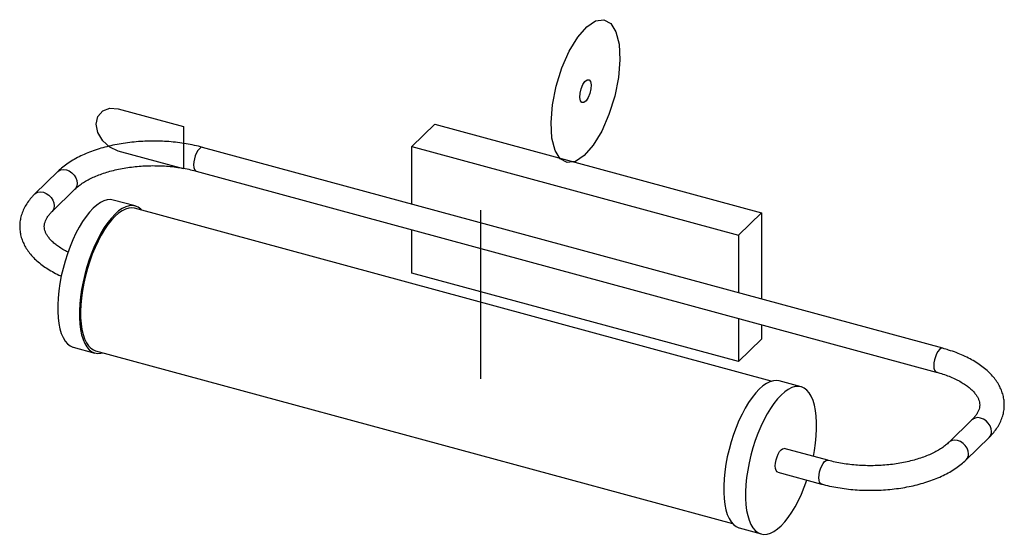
# Paper-space layout '_Trimétrica' of a CAD drawing. Header units: millimetres. Extents: x -138 to 262, y -77 to 133.
import ezdxf

# ---------------------------------------------------------------- set-up
doc = ezdxf.new("R2010")
doc.units = ezdxf.units.MM

psp = doc.layouts.new('_Trimétrica')

# ---------------------------------------------------------------- linework, layer by layer
at = {"color": 7, "linetype": 'Continuous'}
for p, q in [((-97.81, 96.3), (-71.28, 89.09)), ((-71.28, 89.09), (-71.28, 71.95)), ((-71.28, 71.95), (-97.81, 79.16)), ((49.53, -13.46), (49.53, 55.11))]:
    psp.add_line(p, q, dxfattribs=at)
at = {"color": 7, "linetype": 'Continuous', "lineweight": 25}
for p, q in [((30.92, 90.1), (21.59, 80.99)), ((30.92, 90.1), (163.58, 54.05)), ((237.25, -1.06), (-63.46, 80.66)), ((21.59, 80.99), (154.25, 44.94)), ((21.59, 57.55), (21.59, 80.99)), ((-122.3, 70.81), (-131.64, 61.7)), ((-66.08, 71.01), (234.62, -10.71)), ((-124.65, 54.54), (-115.32, 63.65)), ((-90.92, 56.84), (-99.77, 59.24)), ((167.59, -14.46), (-91.19, 55.87)), ((163.58, 54.05), (154.25, 44.94)), ((163.58, 54.05), (163.58, 18.96)), ((21.59, 29.56), (21.59, 47.19)), ((154.25, 44.94), (154.25, 21.49)), ((154.25, -6.49), (21.59, 29.56)), ((154.25, 11.13), (154.25, -6.49)), ((163.58, 8.6), (163.58, 2.62)), ((163.58, 2.62), (154.25, -6.49)), ((-116.03, -0.59), (-107.19, -2.99)), ((-106.92, -2.03), (151.85, -72.36)), ((179.71, -16.72), (170.86, -14.31)), ((249.15, -30.14), (239.82, -39.25)), ((246.8, -46.41), (256.14, -37.3)), ((190.58, -46.61), (172.89, -41.81)), ((170.27, -51.46), (187.95, -56.26)), ((154.6, -74.14), (163.45, -76.55))]:
    psp.add_line(p, q, dxfattribs=at)
at = {"color": 7, "linetype": 'Continuous', "flags": 128}
for points in [[(78.72, 97.99), (80.24, 105.58), (82.56, 113.03), (85.54, 119.83), (88.96, 125.52), (92.6, 129.72), (96.21, 132.13), (99.53, 132.59), (102.35, 131.07), (104.47, 127.68), (105.75, 122.64), (106.1, 116.3), (105.5, 109.09), (103.99, 101.5), (101.66, 94.05), (98.69, 87.25), (95.26, 81.56), (91.62, 77.36), (88.02, 74.95), (84.69, 74.49), (81.87, 76.01), (79.75, 79.4), (78.47, 84.44), (78.12, 90.78), (78.72, 97.99)], [(89.95, 102.64), (90.37, 104.48), (91.05, 106.17), (91.9, 107.47), (92.77, 108.16), (93.55, 108.15), (94.11, 107.44), (94.37, 106.14), (94.28, 104.44), (93.86, 102.6), (93.17, 100.91), (92.33, 99.61), (91.45, 98.92), (90.67, 98.93), (90.11, 99.64), (89.86, 100.94), (89.95, 102.64)], [(-97.81, 79.16), (-101.19, 80.73), (-104.06, 83.37), (-105.98, 86.67), (-106.65, 90.13), (-105.98, 93.23), (-104.06, 95.49), (-101.19, 96.57), (-97.81, 96.3)]]:
    psp.add_lwpolyline(points, dxfattribs=at)
at = {"color": 8, "linetype": 'Continuous', "lineweight": 25, "flags": 128}
for points in [[(-63.46, 80.66), (-63.6, 80.69), (-64.16, 80.57), (-64.77, 80.12), (-65.37, 79.39), (-65.93, 78.41), (-66.42, 77.26), (-66.79, 76.01), (-67.02, 74.75), (-67.1, 73.56), (-67.02, 72.53), (-66.79, 71.72), (-66.42, 71.2), (-66.08, 71.01)], [(-122.3, 70.81), (-121.94, 71.11), (-121.02, 71.54), (-119.96, 71.68), (-118.81, 71.52), (-117.67, 71.06), (-116.6, 70.34), (-115.68, 69.41), (-114.98, 68.33), (-114.54, 67.18), (-114.39, 66.03), (-114.54, 64.96), (-114.98, 64.05), (-115.32, 63.65)], [(-131.64, 61.7), (-131.27, 62), (-130.36, 62.43), (-129.29, 62.57), (-128.15, 62.41), (-127, 61.95), (-125.93, 61.23), (-125.02, 60.3), (-124.32, 59.22), (-123.87, 58.07), (-123.72, 56.92), (-123.87, 55.85), (-124.32, 54.94), (-124.64, 54.55)], [(237.25, -1.06), (237.1, -1.04), (236.54, -1.16), (235.94, -1.6), (235.33, -2.34), (234.77, -3.31), (234.28, -4.47), (233.91, -5.72), (233.68, -6.98), (233.6, -8.16), (233.68, -9.2), (233.91, -10), (234.28, -10.53), (234.62, -10.71)], [(257.07, -34.92), (256.92, -33.77), (256.47, -32.62), (255.77, -31.54), (254.85, -30.61), (253.79, -29.89), (252.64, -29.44), (251.5, -29.27), (250.43, -29.41), (249.52, -29.84), (249.15, -30.14)], [(247.73, -44.03), (247.58, -42.88), (247.14, -41.73), (246.44, -40.65), (245.52, -39.72), (244.45, -39), (243.31, -38.55), (242.17, -38.38), (241.1, -38.52), (240.18, -38.95), (239.83, -39.25)], [(186.93, -53.72), (187.01, -52.53), (187.24, -51.27), (187.62, -50.02), (188.1, -48.87), (188.66, -47.89), (189.27, -47.15), (189.87, -46.71), (190.43, -46.59), (190.58, -46.61)], [(187.96, -56.26), (187.62, -56.08), (187.24, -55.55), (187.01, -54.75), (186.93, -53.72)]]:
    psp.add_lwpolyline(points, dxfattribs=at)
at = {"color": 7, "linetype": 'Continuous', "lineweight": 25, "flags": 128}
for points in [[(-99.77, 59.24), (-100.88, 59.41), (-102.19, 59.31), (-103.57, 58.91), (-104.99, 58.2), (-106.44, 57.19), (-107.9, 55.9)], [(-88.17, 55.05), (-88.57, 55.46), (-89.63, 56.28), (-90.79, 56.8), (-92.03, 57.01), (-93.35, 56.91), (-94.72, 56.5), (-96.14, 55.79), (-97.59, 54.79), (-99.05, 53.49)], [(-91.19, 55.87), (-92.16, 56.03), (-93.45, 55.96), (-94.8, 55.57), (-96.19, 54.89), (-97.62, 53.9), (-99.05, 52.64)], [(-107.9, 55.9), (-109.36, 54.33), (-110.81, 52.51), (-112.23, 50.45), (-113.6, 48.17), (-114.92, 45.71), (-116.16, 43.07), (-117.32, 40.29), (-118.38, 37.4), (-119.34, 34.42), (-120.18, 31.4), (-120.89, 28.35), (-121.47, 25.31), (-121.9, 22.32), (-122.2, 19.39), (-122.35, 16.57), (-122.35, 13.88), (-122.2, 11.34), (-121.9, 8.99), (-121.47, 6.85), (-120.89, 4.94), (-120.18, 3.29), (-119.34, 1.89), (-118.38, 0.78), (-117.32, -0.04), (-116.16, -0.55), (-116.03, -0.59)], [(-99.05, 53.49), (-100.52, 51.93), (-101.97, 50.11), (-103.39, 48.05), (-104.76, 45.77), (-106.08, 43.3), (-107.32, 40.66), (-108.48, 37.88), (-109.54, 34.99), (-110.5, 32.02), (-111.33, 28.99), (-112.04, 25.95), (-112.62, 22.91), (-113.06, 19.91), (-113.36, 16.99), (-113.5, 14.16), (-113.5, 11.47), (-113.36, 8.94), (-113.06, 6.59), (-112.62, 4.45), (-112.04, 2.54), (-111.33, 0.88), (-110.5, -0.51), (-109.54, -1.62), (-108.48, -2.44), (-107.32, -2.96), (-106.08, -3.17), (-104.76, -3.07), (-103.91, -2.85)], [(-99.05, 52.64), (-100.49, 51.09), (-101.92, 49.3), (-103.31, 47.26), (-104.66, 45.01), (-105.95, 42.57), (-107.17, 39.96), (-108.3, 37.22), (-109.33, 34.36), (-110.25, 31.43), (-111.06, 28.44), (-111.74, 25.45), (-112.28, 22.46), (-112.68, 19.53), (-112.94, 16.67), (-113.05, 13.92), (-113.01, 11.31), (-112.83, 8.87), (-112.5, 6.61), (-112.02, 4.57), (-111.41, 2.77), (-110.67, 1.23), (-109.81, -0.05), (-108.83, -1.03), (-107.74, -1.72), (-106.92, -2.03)], [(170.86, -14.31), (169.75, -14.14), (168.44, -14.24), (167.06, -14.65), (165.65, -15.36), (164.2, -16.36), (162.73, -17.66)], [(162.73, -17.66), (161.27, -19.22), (159.82, -21.04), (158.4, -23.1), (157.03, -25.38), (155.71, -27.85), (154.47, -30.48), (153.31, -33.26), (152.25, -36.15), (151.29, -39.13), (150.46, -42.16), (149.74, -45.2), (149.17, -48.24), (148.73, -51.24), (148.43, -54.16), (148.28, -56.98), (148.28, -59.68), (148.43, -62.21), (148.73, -64.56), (149.17, -66.7), (149.74, -68.61), (150.46, -70.27), (151.29, -71.66), (152.25, -72.77), (153.31, -73.59), (154.47, -74.1), (154.6, -74.14)], [(184.7, -45.02), (185.14, -42.62), (185.58, -39.62), (185.88, -36.7), (186.03, -33.87), (186.03, -31.18), (185.88, -28.65), (185.58, -26.3), (185.14, -24.16), (184.57, -22.25), (183.85, -20.59), (183.02, -19.2), (182.06, -18.09), (181, -17.27), (179.84, -16.75), (178.6, -16.54), (177.28, -16.64), (175.91, -17.05), (174.49, -17.76), (173.04, -18.77), (171.58, -20.06)], [(171.58, -20.06), (170.11, -21.62), (168.66, -23.45), (167.25, -25.5), (165.87, -27.78), (164.56, -30.25), (163.31, -32.89), (162.15, -35.67), (161.09, -38.56), (160.14, -41.53), (159.3, -44.56), (158.59, -47.61), (158.01, -50.64), (157.57, -53.64), (157.28, -56.57), (157.13, -59.39), (157.13, -62.08), (157.28, -64.61), (157.57, -66.96), (158.01, -69.1), (158.59, -71.01), (159.3, -72.67), (160.14, -74.06), (161.09, -75.17), (162.15, -75.99), (163.31, -76.51), (164.56, -76.72), (165.87, -76.62), (167.25, -76.21), (168.66, -75.5), (170.11, -74.5), (171.58, -73.2), (173.04, -71.64), (174.49, -69.82), (175.91, -67.76), (177.28, -65.48), (178.6, -63.01), (179.84, -60.37), (181, -57.59), (182.06, -54.7), (182.08, -54.67)], [(169.24, -48.91), (169.32, -47.72), (169.56, -46.46), (169.93, -45.21), (170.41, -44.06), (170.97, -43.08), (171.58, -42.35), (172.18, -41.9), (172.74, -41.78), (172.89, -41.81)], [(170.27, -51.46), (169.93, -51.27), (169.56, -50.75), (169.32, -49.94), (169.24, -48.91)]]:
    psp.add_lwpolyline(points, dxfattribs=at)
at = {"color": 8, "linetype": 'Continuous', "lineweight": 25}
for centre, start, end in [((253.84, -35.03), 315.3272, 1.9385), ((244.51, -44.14), 315.3149, 1.9389)]:
    psp.add_arc(centre, 3.22, start, end, dxfattribs=at)
at = {"color": 7, "linetype": 'Continuous', "lineweight": 25}
for points, knots in [([(-63.46, 80.66), (-64.03, 80.81), (-65.67, 81.24), (-68.48, 81.85), (-71.9, 82.43), (-75.38, 82.85), (-78.91, 83.12), (-82.47, 83.24), (-86.03, 83.2), (-89.58, 83.01), (-93.09, 82.67), (-96.54, 82.18), (-99.92, 81.54), (-103.2, 80.75), (-106.36, 79.81), (-109.39, 78.74), (-112.27, 77.52), (-114.98, 76.16), (-117.5, 74.66), (-119.76, 73.06), (-121.32, 71.75), (-122.11, 70.99), (-122.3, 70.81)], [0, 0, 0, 0, 0.028143, 0.081282, 0.134301, 0.187217, 0.24006, 0.29286, 0.345644, 0.39844, 0.451271, 0.504166, 0.557157, 0.610275, 0.663553, 0.717023, 0.77071, 0.824628, 0.878766, 0.933065, 0.983707, 1, 1, 1, 1]), ([(-115.32, 63.65), (-115.1, 63.86), (-114.46, 64.46), (-113.21, 65.46), (-111.5, 66.61), (-109.55, 67.71), (-107.38, 68.74), (-105.01, 69.69), (-102.46, 70.56), (-99.74, 71.31), (-96.88, 71.95), (-93.9, 72.47), (-90.83, 72.86), (-87.7, 73.12), (-84.52, 73.23), (-81.34, 73.21), (-78.17, 73.05), (-75.05, 72.75), (-72, 72.32), (-69.1, 71.77), (-67.15, 71.3), (-66.18, 71.04), (-66.08, 71.01)], [0, 0, 0, 0, 0.027642, 0.080343, 0.133039, 0.185794, 0.238753, 0.291973, 0.345466, 0.399214, 0.453187, 0.507348, 0.561659, 0.61608, 0.670575, 0.725106, 0.779635, 0.834116, 0.88851, 0.942781, 0.993954, 1, 1, 1, 1]), ([(-131.64, 61.7), (-131.97, 61.36), (-132.91, 60.41), (-134.27, 58.76), (-135.59, 56.72), (-136.6, 54.61), (-137.31, 52.48), (-137.71, 50.33), (-137.81, 48.19), (-137.63, 46.08), (-137.16, 44.01), (-136.43, 41.99), (-135.42, 40.01), (-134.15, 38.1), (-132.6, 36.25), (-130.79, 34.47), (-128.72, 32.78), (-126.42, 31.2), (-123.88, 29.75), (-122, 28.78), (-120.93, 28.35), (-120.83, 28.31)], [0, 0, 0, 0, 0.032602, 0.092228, 0.150991, 0.208304, 0.264059, 0.318423, 0.37178, 0.424634, 0.477417, 0.530606, 0.584677, 0.639973, 0.696654, 0.754659, 0.813733, 0.873521, 0.933672, 0.993893, 1, 1, 1, 1]), ([(-118.12, 38.08), (-118.32, 38.17), (-119.24, 38.6), (-120.69, 39.44), (-122.43, 40.58), (-123.91, 41.75), (-125.15, 42.93), (-126.13, 44.1), (-126.87, 45.24), (-127.39, 46.34), (-127.7, 47.42), (-127.81, 48.53), (-127.69, 49.64), (-127.35, 50.77), (-126.8, 51.9), (-126.03, 53.05), (-125.25, 53.95), (-124.76, 54.44), (-124.65, 54.54)], [0, 0, 0, 0, 0.017473, 0.083247, 0.14865, 0.21376, 0.278771, 0.34392, 0.409776, 0.477341, 0.548312, 0.62536, 0.710896, 0.782413, 0.848988, 0.919821, 0.98212, 1, 1, 1, 1]), ([(256.14, -37.3), (256.47, -36.96), (257.41, -36.01), (258.76, -34.36), (260.09, -32.32), (261.1, -30.22), (261.81, -28.08), (262.21, -25.93), (262.31, -23.8), (262.13, -21.69), (261.66, -19.61), (260.92, -17.59), (259.92, -15.61), (258.64, -13.7), (257.1, -11.85), (255.29, -10.07), (253.22, -8.38), (250.92, -6.8), (248.38, -5.34), (245.66, -4.01), (242.75, -2.81), (239.94, -1.83), (238.06, -1.29), (237.25, -1.06)], [0, 0, 0, 0, 0.028113, 0.07953, 0.130202, 0.179624, 0.227702, 0.274581, 0.320592, 0.366168, 0.411684, 0.45755, 0.504176, 0.551859, 0.600735, 0.650754, 0.701695, 0.753251, 0.805119, 0.857049, 0.908885, 0.960574, 1, 1, 1, 1]), ([(234.62, -10.71), (235.1, -10.85), (236.48, -11.23), (238.64, -11.96), (241.04, -12.91), (243.23, -13.94), (245.2, -15.04), (246.93, -16.18), (248.41, -17.35), (249.65, -18.53), (250.63, -19.7), (251.37, -20.84), (251.89, -21.94), (252.2, -23.02), (252.31, -24.13), (252.19, -25.24), (251.85, -26.37), (251.3, -27.5), (250.52, -28.65), (249.75, -29.55), (249.26, -30.04), (249.15, -30.14)], [0, 0, 0, 0, 0.028868, 0.083774, 0.138433, 0.192789, 0.246827, 0.30056, 0.354052, 0.407463, 0.460987, 0.515092, 0.570601, 0.628908, 0.692208, 0.762482, 0.821238, 0.875934, 0.934128, 0.98531, 1, 1, 1, 1]), ([(239.82, -39.25), (239.6, -39.46), (238.96, -40.06), (237.71, -41.06), (236, -42.21), (234.05, -43.31), (231.88, -44.34), (229.51, -45.3), (226.96, -46.16), (224.24, -46.91), (221.38, -47.55), (218.4, -48.07), (215.33, -48.46), (212.19, -48.72), (209.02, -48.83), (205.84, -48.81), (202.67, -48.65), (199.55, -48.35), (196.5, -47.92), (193.6, -47.37), (191.65, -46.9), (190.68, -46.64), (190.58, -46.61)], [0, 0, 0, 0, 0.0276422, 0.0803426, 0.1330394, 0.1857943, 0.2387525, 0.2919732, 0.345466, 0.3992141, 0.4531869, 0.5073479, 0.5616585, 0.6160802, 0.6705752, 0.7251064, 0.7796355, 0.8341158, 0.8885103, 0.9427808, 0.9939539, 1, 1, 1, 1]), ([(187.95, -56.26), (188.52, -56.41), (190.17, -56.85), (192.98, -57.45), (196.4, -58.03), (199.88, -58.45), (203.41, -58.72), (206.97, -58.84), (210.53, -58.8), (214.08, -58.62), (217.59, -58.27), (221.04, -57.78), (224.42, -57.14), (227.69, -56.35), (230.86, -55.42), (233.89, -54.34), (236.77, -53.12), (239.47, -51.76), (242, -50.26), (244.25, -48.66), (245.82, -47.35), (246.61, -46.6), (246.8, -46.41)], [0, 0, 0, 0, 0.028143, 0.081282, 0.134301, 0.187217, 0.24006, 0.29286, 0.345644, 0.39844, 0.451271, 0.504166, 0.557157, 0.610275, 0.663553, 0.717023, 0.77071, 0.824628, 0.878766, 0.933065, 0.983707, 1, 1, 1, 1])]:
    psp.add_open_spline(points, degree=3, knots=knots, dxfattribs=at)

doc.saveas('drawing.dxf')
